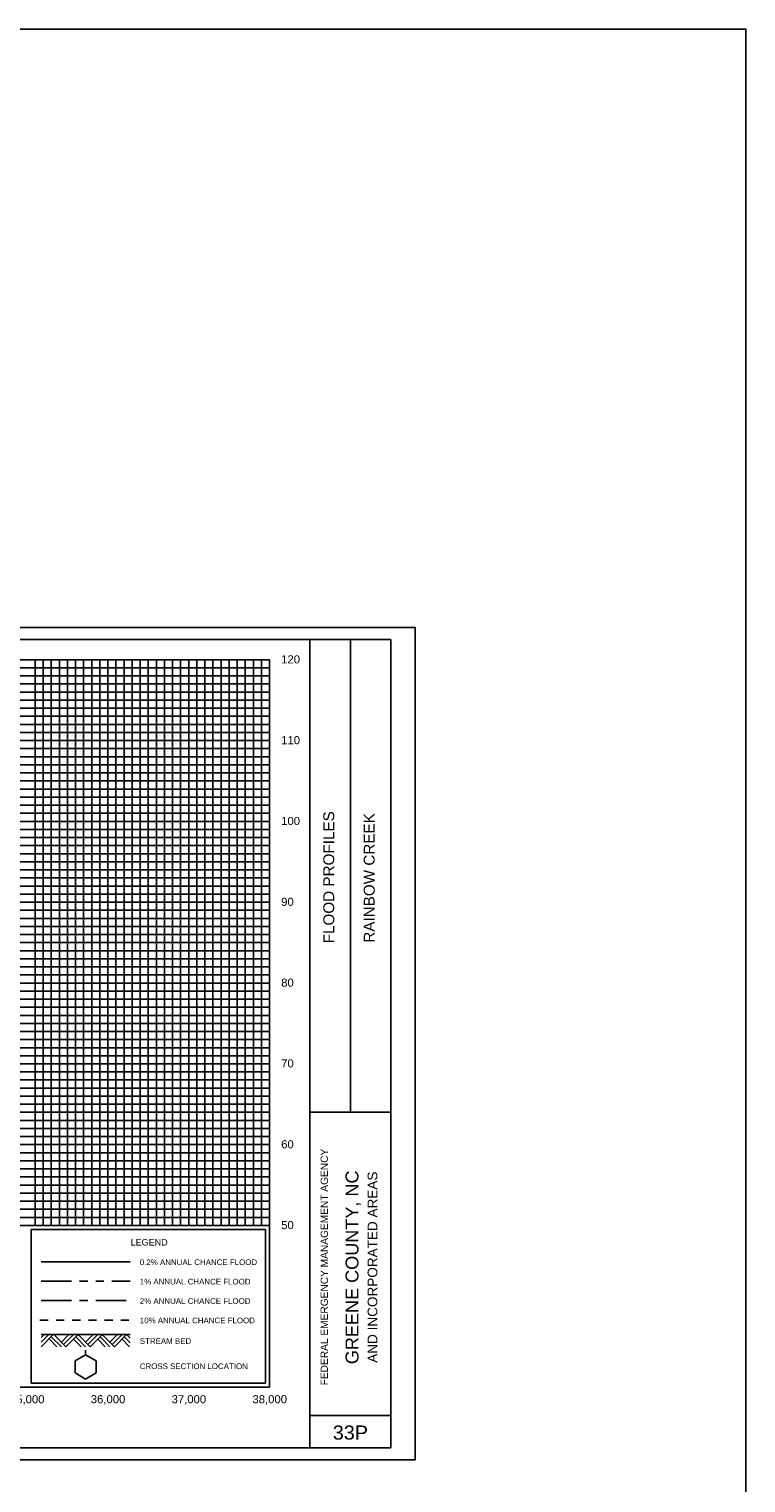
# Model space of a CAD drawing. Header units: inches. Extents: x -9.2 to 57.8, y 27.6 to 67.1.
# Tile 8 of 8: x 48.9 to 57.8, y 38.2 to 56.2. Entities that reach past the tile are written whole.
import ezdxf
from ezdxf.enums import TextEntityAlignment as Align

# ---------------------------------------------------------------- set-up
doc = ezdxf.new("R2010")
doc.units = ezdxf.units.IN
doc.header["$LTSCALE"] = 0.3
doc.header["$MEASUREMENT"] = 0
for name, pattern in [('CENTER', [2, 1.25, -0.25, 0.25, -0.25]), ('DOT', [0.25, 0, -0.25]), ('HIDDEN', [0.375, 0.25, -0.125]), ('PHANTOM', [2.5, 1.25, -0.25, 0.25, -0.25, 0.25, -0.25])]:
    doc.linetypes.add(name, pattern=pattern)
doc.layers.get('0').update_dxf_attribs({"color": 3, "plot": 0})
for name, color, linetype in [('1', 5, 'Continuous'), ('2', 50, 'Continuous'), ('3', 9, 'DOT'), ('7', 7, 'Continuous'), ('STREAM', 5, 'Continuous'), ('STRUCTURE', 30, 'Continuous'), ('TEXT', 255, 'Continuous'), ('WS10', 4, 'HIDDEN'), ('WS100', 5, 'PHANTOM'), ('WS50', 1, 'CENTER'), ('WS500', 1, 'Continuous')]:
    doc.layers.add(name, color=color, linetype=linetype)
doc.styles.add('ARIAL', font='ARIAL.TTF')

msp = doc.modelspace()

# ---------------------------------------------------------------- linework, layer by layer
at = {"color": 252}
msp.add_lwpolyline([(37.586, 48.777), (53.686, 48.777), (53.686, 38.477), (37.586, 38.477)], close=True, dxfattribs=at)
at = {"layer": '1'}
for p, q in [((53.386, 48.627), (37.886, 48.627)), ((52.386, 38.627), (52.386, 48.627)), ((52.886, 42.777), (52.886, 48.627)), ((53.386, 38.627), (53.386, 48.627)), ((52.386, 42.777), (53.386, 42.777)), ((52.386, 39.027), (53.386, 39.027)), ((37.886, 38.627), (53.386, 38.627))]:
    msp.add_line(p, q, dxfattribs=at)
at = {"layer": '2', "color": 50}
for p, q in [((38.886, 48.377), (51.886, 48.377)), ((51.886, 39.377), (51.886, 48.377)), ((38.886, 46.377), (51.886, 46.377)), ((38.886, 45.377), (51.886, 45.377)), ((38.886, 44.377), (51.886, 44.377)), ((38.886, 43.377), (51.886, 43.377)), ((38.886, 42.377), (51.886, 42.377)), ((38.886, 41.377), (51.886, 41.377)), ((38.886, 39.377), (51.886, 39.377))]:
    msp.add_line(p, q, dxfattribs=at)
at = {"layer": '2', "color": 50, "linetype": 'Continuous'}
for p, q in [((49.886, 41.377), (49.886, 48.377)), ((50.886, 41.377), (50.886, 48.377)), ((38.886, 47.377), (51.886, 47.377))]:
    msp.add_line(p, q, dxfattribs=at)
at = {"layer": '3', "color": 8, "linetype": 'Continuous'}
for p, q in [((38.886, 48.277), (51.886, 48.277)), ((48.986, 41.377), (48.986, 48.377)), ((49.086, 41.377), (49.086, 48.377)), ((49.186, 41.377), (49.186, 48.377)), ((49.286, 41.377), (49.286, 48.377)), ((49.386, 41.377), (49.386, 48.377)), ((49.486, 41.377), (49.486, 48.377)), ((49.586, 41.377), (49.586, 48.377)), ((49.686, 41.377), (49.686, 48.377)), ((49.786, 41.377), (49.786, 48.377)), ((49.986, 41.377), (49.986, 48.377)), ((50.086, 41.377), (50.086, 48.377)), ((50.186, 41.377), (50.186, 48.377)), ((50.286, 41.377), (50.286, 48.377)), ((50.386, 41.377), (50.386, 48.377)), ((50.486, 41.377), (50.486, 48.377)), ((50.586, 41.377), (50.586, 48.377)), ((50.686, 41.377), (50.686, 48.377)), ((50.786, 41.377), (50.786, 48.377)), ((50.986, 41.377), (50.986, 48.377)), ((51.086, 41.377), (51.086, 48.377)), ((51.186, 41.377), (51.186, 48.377)), ((51.286, 41.377), (51.286, 48.377)), ((51.386, 41.377), (51.386, 48.377)), ((51.486, 41.377), (51.486, 48.377)), ((51.586, 41.377), (51.586, 48.377)), ((51.686, 41.377), (51.686, 48.377)), ((51.786, 41.377), (51.786, 48.377)), ((38.886, 48.177), (51.886, 48.177)), ((38.886, 48.077), (51.886, 48.077)), ((38.886, 47.977), (51.886, 47.977)), ((38.886, 47.877), (51.886, 47.877)), ((38.886, 47.777), (51.886, 47.777)), ((38.886, 47.677), (51.886, 47.677)), ((38.886, 47.577), (51.886, 47.577)), ((38.886, 47.477), (51.886, 47.477)), ((38.886, 47.277), (51.886, 47.277)), ((38.886, 47.177), (51.886, 47.177)), ((38.886, 47.077), (51.886, 47.077)), ((38.886, 46.977), (51.886, 46.977)), ((38.886, 46.877), (51.886, 46.877)), ((38.886, 46.777), (51.886, 46.777)), ((38.886, 46.677), (51.886, 46.677)), ((38.886, 46.577), (51.886, 46.577)), ((38.886, 46.477), (51.886, 46.477)), ((38.886, 46.277), (51.886, 46.277)), ((38.886, 46.177), (51.886, 46.177)), ((38.886, 46.077), (51.886, 46.077)), ((38.886, 45.977), (51.886, 45.977)), ((38.886, 45.877), (51.886, 45.877)), ((38.886, 45.777), (51.886, 45.777)), ((38.886, 45.677), (51.886, 45.677)), ((38.886, 45.577), (51.886, 45.577)), ((38.886, 45.477), (51.886, 45.477)), ((38.886, 45.277), (51.886, 45.277)), ((38.886, 45.177), (51.886, 45.177)), ((38.886, 45.077), (51.886, 45.077)), ((38.886, 44.977), (51.886, 44.977)), ((38.886, 44.877), (51.886, 44.877)), ((38.886, 44.777), (51.886, 44.777)), ((38.886, 44.677), (51.886, 44.677)), ((38.886, 44.577), (51.886, 44.577)), ((38.886, 44.477), (51.886, 44.477)), ((38.886, 44.277), (51.886, 44.277)), ((38.886, 44.177), (51.886, 44.177)), ((38.886, 44.077), (51.886, 44.077)), ((38.886, 43.977), (51.886, 43.977)), ((38.886, 43.877), (51.886, 43.877)), ((38.886, 43.777), (51.886, 43.777)), ((38.886, 43.677), (51.886, 43.677)), ((38.886, 43.577), (51.886, 43.577)), ((38.886, 43.477), (51.886, 43.477)), ((38.886, 43.277), (51.886, 43.277)), ((38.886, 43.177), (51.886, 43.177)), ((38.886, 43.077), (51.886, 43.077)), ((38.886, 42.977), (51.886, 42.977)), ((38.886, 42.877), (51.886, 42.877)), ((38.886, 42.777), (51.886, 42.777)), ((38.886, 42.677), (51.886, 42.677)), ((38.886, 42.577), (51.886, 42.577)), ((38.886, 42.477), (51.886, 42.477)), ((38.886, 42.277), (51.886, 42.277)), ((38.886, 42.177), (51.886, 42.177)), ((38.886, 42.077), (51.886, 42.077)), ((38.886, 41.977), (51.886, 41.977)), ((38.886, 41.877), (51.886, 41.877)), ((38.886, 41.777), (51.886, 41.777)), ((38.886, 41.677), (51.886, 41.677)), ((38.886, 41.577), (51.886, 41.577)), ((38.886, 41.477), (51.886, 41.477))]:
    msp.add_line(p, q, dxfattribs=at)
at = {"layer": '7'}
for p, q in [((49.611, 39.777), (49.481, 39.702)), ((49.611, 39.777), (49.611, 39.834)), ((49.741, 39.702), (49.611, 39.777)), ((49.481, 39.702), (49.481, 39.552)), ((49.481, 39.702), (49.481, 39.702)), ((49.741, 39.552), (49.741, 39.702)), ((49.481, 39.552), (49.611, 39.477)), ((49.611, 39.477), (49.741, 39.552))]:
    msp.add_line(p, q, dxfattribs=at)
at = {"layer": 'STREAM'}
for p, q in [((49.098, 40.027), (49.061, 39.99)), ((49.155, 40.027), (49.061, 39.933)), ((49.211, 40.027), (49.061, 39.877)), ((49.061, 40.027), (50.161, 40.027)), ((49.158, 39.973), (49.254, 39.877)), ((49.186, 40.001), (49.311, 39.877)), ((49.217, 40.027), (49.367, 39.877)), ((49.404, 40.027), (49.311, 39.933)), ((49.461, 40.027), (49.339, 39.905)), ((49.517, 40.027), (49.367, 39.877)), ((49.461, 39.97), (49.554, 39.877)), ((49.489, 39.999), (49.611, 39.877)), ((49.517, 40.027), (49.667, 39.877)), ((49.704, 40.027), (49.611, 39.933)), ((49.761, 40.027), (49.639, 39.905)), ((49.815, 40.024), (49.665, 39.874)), ((49.761, 39.97), (49.854, 39.877)), ((49.789, 39.999), (49.911, 39.877)), ((49.817, 40.027), (49.967, 39.877)), ((50.004, 40.027), (49.911, 39.933)), ((50.061, 40.027), (49.939, 39.905)), ((50.117, 40.027), (49.967, 39.877)), ((50.061, 39.97), (50.154, 39.877)), ((50.089, 39.999), (50.161, 39.926)), ((50.117, 40.027), (50.161, 39.983))]:
    msp.add_line(p, q, dxfattribs=at)
at = {"layer": 'STRUCTURE'}
msp.add_lwpolyline([(-9.197, 56.181), (57.779, 56.181), (57.779, 32.019), (-9.197, 32.019)], close=True, dxfattribs=at)
at = {"layer": 'TEXT'}
for p, q in [((51.836, 41.327), (48.936, 41.327)), ((48.936, 41.327), (48.936, 39.427)), ((51.836, 39.427), (51.836, 41.327)), ((48.936, 39.427), (51.836, 39.427)), ((48.936, 39.427), (48.936, 39.427))]:
    msp.add_line(p, q, dxfattribs=at)
at = {"layer": 'WS10'}
msp.add_line((49.046, 40.207), (50.146, 40.207), dxfattribs=at)
at = {"layer": 'WS100'}
msp.add_line((49.061, 40.687), (50.161, 40.687), dxfattribs=at)
at = {"layer": 'WS50'}
msp.add_line((49.061, 40.447), (50.161, 40.447), dxfattribs=at)
at = {"layer": 'WS500'}
msp.add_line((49.061, 40.927), (50.161, 40.927), dxfattribs=at)

# ---------------------------------------------------------------- texts
at = {"layer": 'TEXT', "style": 'ARIAL'}
for s, height, p in [(' 120', 0.1, (51.991, 48.332)), (' 110', 0.1, (51.991, 47.332)), (' 100', 0.1, (51.991, 46.332)), (' 90', 0.1, (51.991, 45.332)), (' 80', 0.1, (51.991, 44.332)), (' 70', 0.1, (51.991, 43.332)), (' 60', 0.1, (51.991, 42.332)), (' 50', 0.1, (51.991, 41.332)), ('LEGEND', 0.08, (50.167, 41.129)), ('0.2% ANNUAL CHANCE FLOOD', 0.07, (50.281, 40.887)), ('1% ANNUAL CHANCE FLOOD', 0.07, (50.281, 40.647)), ('2% ANNUAL CHANCE FLOOD', 0.07, (50.281, 40.407)), ('10% ANNUAL CHANCE FLOOD', 0.07, (50.281, 40.167)), ('STREAM BED', 0.07, (50.281, 39.912)), ('CROSS SECTION LOCATION', 0.07, (50.281, 39.6))]:
    msp.add_text(s, height=height, dxfattribs=at).set_placement(p)
for s, height, p in [('FLOOD PROFILES', 0.135, (52.686, 44.868)), ('FEDERAL EMERGENCY MANAGEMENT AGENCY', 0.09, (52.608, 39.399))]:
    msp.add_text(s, height=height, rotation=90, dxfattribs=at).set_placement(p)
for s, height, p in [('RAINBOW CREEK', 0.135, (53.186, 45.677)), ('GREENE COUNTY, NC', 0.16, (52.986, 40.859)), ('AND INCORPORATED AREAS', 0.12, (53.219, 40.861))]:
    msp.add_text(s, height=height, rotation=90, dxfattribs=at).set_placement(p, align=Align.CENTER)
for s, height, p in [('35,000', 0.1, (48.888, 39.177)), ('36,000', 0.1, (49.888, 39.177)), ('37,000', 0.1, (50.888, 39.177)), ('38,000', 0.1, (51.888, 39.177)), ('33P', 0.175, (52.886, 38.727))]:
    msp.add_text(s, height=height, dxfattribs=at).set_placement(p, align=Align.CENTER)

doc.saveas('drawing.dxf')
